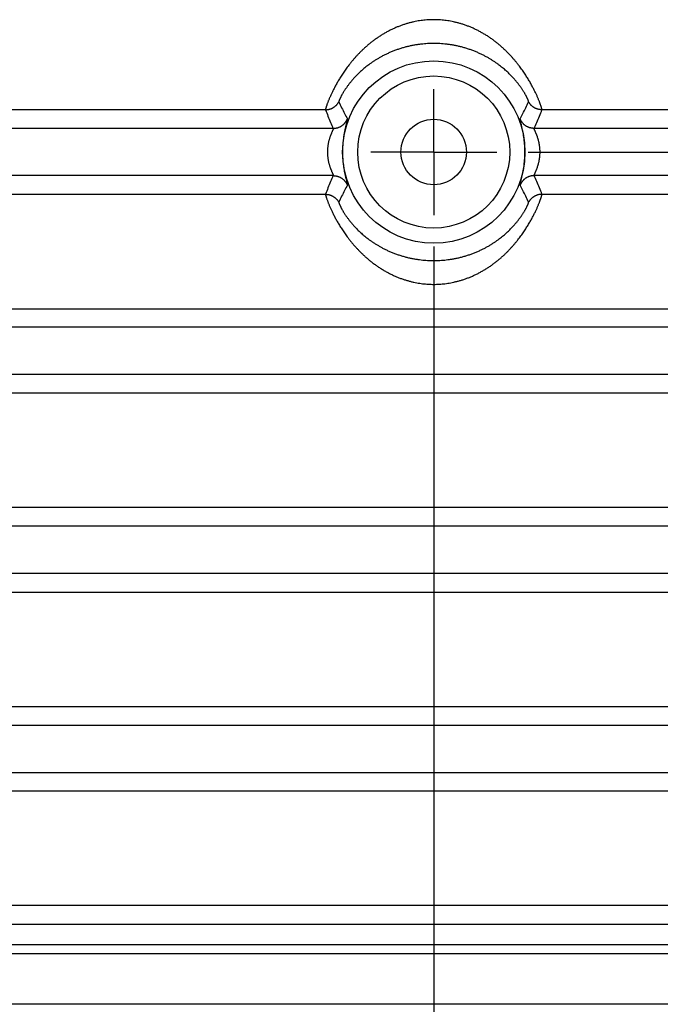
# Model space of a CAD drawing. Header units: inches. Extents: x 0 to 34, y 0 to 22.
# Tile 9 of 111: x 5.9 to 7.1, y 5.9 to 7.9. Entities that reach past the tile are written whole.
import ezdxf

# ---------------------------------------------------------------- set-up
doc = ezdxf.new("R2010")
doc.units = ezdxf.units.IN
doc.header["$LTSCALE"] = 1.87
doc.header["$MEASUREMENT"] = 0
doc.linetypes.add('CENTER', pattern=[0.6, 0.375, -0.075, 0.075, -0.075])
doc.layers.get('0').update_dxf_attribs({"linetype": 'CONTINUOUS'})
doc.layers.add('DEFAULT_1', color=7, linetype='CENTER')
doc.layers.add('DIMENSIONS', color=7, linetype='CONTINUOUS')
doc.styles.get("Standard").update_dxf_attribs({"font": 'txt', "width": 0.8})
doc.dimstyles.new('DIMSTYLE_1', dxfattribs={"dimtxt": 0.125, "dimasz": 0.18, "dimexe": 0.18, "dimexo": 0.0625, "dimgap": 0.09, "dimtad": 0, "dimtih": 1, "dimtoh": 1, "dimdec": 3, "dimzin": 4, "dimdsep": 46, "dimtxsty": 'STANDARD', "dimblk": '_FILLED', "dimblk1": '_FILLED', "dimblk2": '_FILLED', "dimcen": 0.09, "dimadec": 0, "dimazin": 0, "dimtp": 0.01, "dimtm": 0.01, "dimtfac": 1, "dimtdec": 3, "dimtofl": 0, "dimtmove": 0, "dimatfit": 3, "dimldrblk": '_FILLED', "dimfxl": 1, "dimtolj": 1, "dimtzin": 4, "dimarcsym": 0})

# ---------------------------------------------------------------- blocks, each defined once
blk = doc.blocks.new('_FILLED')
at = {"color": 0, "linetype": 'BYBLOCK'}
blk.add_solid([(0, 0), (-1, 0.174), (-1, -0.174)], dxfattribs=at)
blk = doc.blocks.new('*D2')
at = {"layer": 'DIMENSIONS', "color": 2, "linetype": 'CONTINUOUS'}
for p, q in [((6.6898, 7.4134), (6.6898, 4.805)), ((4.9553, 5.9034), (4.9553, 4.805)), ((4.9553, 4.93), (4.5953, 4.93)), ((6.6898, 4.93), (7.0498, 4.93))]:
    blk.add_line(p, q, dxfattribs=at)
at = {"layer": 'DIMENSIONS', "color": 2, "linetype": 'CONTINUOUS', "xscale": 0.18, "yscale": 0.18, "zscale": 0.18}
blk.add_blockref('_FILLED', (4.9553, 4.93), dxfattribs=at)
at = {"layer": 'DIMENSIONS', "color": 2, "linetype": 'CONTINUOUS', "xscale": 0.18, "yscale": 0.18, "zscale": 0.18, "rotation": 180}
blk.add_blockref('_FILLED', (6.6898, 4.93), dxfattribs=at)
at = {"layer": 'DIMENSIONS', "color": 2, "linetype": 'CONTINUOUS', "width": 0.8}
for s, p in [('1.735', (5.1528, 4.8675)), ('[', (5.7778, 4.8675)), ('44.06', (5.8778, 4.8675)), (']', (6.3778, 4.8675))]:
    blk.add_text(s, height=0.125, dxfattribs=at).set_placement(p)
blk = doc.blocks.new('*D4')
at = {"layer": 'DIMENSIONS', "color": 2, "linetype": 'CONTINUOUS'}
for p, q in [((6.8774, 7.601), (9.2993, 7.601)), ((9.1743, 7.601), (9.1743, 6.877)), ((9.1743, 5.68), (9.1743, 6.4395)), ((8.1808, 5.68), (9.2993, 5.68))]:
    blk.add_line(p, q, dxfattribs=at)
at = {"layer": 'DIMENSIONS', "color": 2, "linetype": 'CONTINUOUS', "xscale": 0.18, "yscale": 0.18, "zscale": 0.18}
for p, rotation in [((9.1743, 7.601), 90), ((9.1743, 5.68), 270)]:
    blk.add_blockref('_FILLED', p, dxfattribs=dict(at, rotation=rotation))
at = {"layer": 'DIMENSIONS', "color": 2, "linetype": 'CONTINUOUS', "width": 0.8}
for s, p in [('1.921', (8.8243, 6.6895)), ('[', (8.8243, 6.502)), ('48.79', (8.9243, 6.502)), (']', (9.4243, 6.502))]:
    blk.add_text(s, height=0.125, dxfattribs=at).set_placement(p)

msp = doc.modelspace()

# ---------------------------------------------------------------- linework, layer by layer
at = {"color": 7, "linetype": 'CONTINUOUS'}
for p, q in [((6.4749, 7.6849), (5.4087, 7.6849)), ((7.9709, 7.6849), (6.9048, 7.6849)), ((6.4904, 7.648), (5.6613, 7.648)), ((7.7183, 7.648), (6.8892, 7.648)), ((6.5088, 7.6066), (6.5088, 7.5962)), ((6.8708, 7.5954), (6.8708, 7.6058)), ((6.4904, 7.5541), (5.6613, 7.5541)), ((7.7183, 7.5541), (6.8892, 7.5541)), ((5.4087, 7.5171), (6.4749, 7.5171)), ((6.9048, 7.5171), (7.9709, 7.5171)), ((5.0044, 7.2899), (8.3752, 7.2899)), ((8.3081, 7.253), (5.0715, 7.253)), ((8.3081, 7.1591), (5.0715, 7.1591)), ((8.3752, 7.1221), (5.0044, 7.1221)), ((8.3752, 6.8949), (5.0044, 6.8949)), ((8.3081, 6.858), (5.0715, 6.858)), ((8.3081, 6.7641), (5.0715, 6.7641)), ((5.0044, 6.7271), (8.3752, 6.7271)), ((5.4087, 6.4999), (7.9709, 6.4999)), ((5.6613, 6.463), (7.7183, 6.463)), ((5.6613, 6.3691), (7.7183, 6.3691)), ((7.9709, 6.3321), (5.4087, 6.3321)), ((8.3752, 6.1049), (5.0044, 6.1049)), ((5.0991, 6.0677), (8.2806, 6.0677)), ((5.0991, 6.0277), (8.2806, 6.0277)), ((4.9992, 6.0098), (8.3805, 6.0098)), ((5.0991, 5.9099), (8.2806, 5.9099))]:
    msp.add_line(p, q, dxfattribs=at)
for radius in [0.181, 0.151, 0.065]:
    msp.add_circle((6.6898, 7.601), radius, dxfattribs=at)
for points, knots in [([(6.6898, 7.8638), (6.688, 7.8638), (6.6843, 7.8637), (6.6787, 7.8635), (6.6731, 7.863), (6.6674, 7.8624), (6.6617, 7.8617), (6.6559, 7.8607), (6.65, 7.8595), (6.644, 7.8581), (6.6379, 7.8564), (6.6317, 7.8545), (6.6254, 7.8524), (6.619, 7.8499), (6.6126, 7.8473), (6.6063, 7.8443), (6.6, 7.8411), (6.5937, 7.8377), (6.5876, 7.8341), (6.5817, 7.8303), (6.5759, 7.8264), (6.5703, 7.8224), (6.565, 7.8182), (6.5599, 7.8141), (6.5549, 7.8098), (6.5502, 7.8055), (6.5458, 7.8012), (6.5415, 7.7969), (6.5374, 7.7926), (6.5335, 7.7884), (6.5298, 7.7841), (6.5263, 7.7799), (6.5229, 7.7757), (6.5197, 7.7716), (6.5166, 7.7675), (6.5137, 7.7635), (6.511, 7.7595), (6.5084, 7.7556), (6.5059, 7.7518), (6.5035, 7.748), (6.5013, 7.7443), (6.4992, 7.7407), (6.4972, 7.7371), (6.4952, 7.7337), (6.4934, 7.7303), (6.4918, 7.7271), (6.4902, 7.7239), (6.4886, 7.7209), (6.4872, 7.7179), (6.4859, 7.715), (6.4847, 7.7123), (6.4835, 7.7096), (6.4824, 7.7071), (6.4814, 7.7047), (6.4805, 7.7024), (6.4796, 7.7002), (6.4789, 7.6982), (6.4782, 7.6963), (6.4775, 7.6945), (6.477, 7.6929), (6.4765, 7.6914), (6.4761, 7.6901), (6.4757, 7.6889), (6.4754, 7.6879), (6.4752, 7.687), (6.475, 7.6863), (6.4749, 7.6857), (6.4748, 7.6853), (6.4748, 7.685), (6.4749, 7.6849)], [0, 0, 0, 0, 0.018404, 0.037006, 0.055835, 0.074919, 0.094291, 0.114014, 0.134163, 0.154801, 0.175982, 0.197718, 0.219983, 0.242738, 0.265914, 0.289428, 0.313157, 0.336969, 0.360741, 0.384352, 0.407707, 0.430735, 0.453373, 0.475583, 0.497332, 0.518597, 0.539383, 0.559692, 0.579525, 0.59888, 0.617753, 0.636153, 0.654095, 0.67159, 0.688647, 0.705271, 0.721461, 0.737208, 0.752508, 0.767373, 0.781819, 0.795857, 0.809475, 0.822655, 0.835387, 0.847681, 0.859545, 0.870986, 0.881996, 0.89257, 0.902697, 0.912364, 0.921561, 0.930286, 0.938541, 0.946323, 0.953615, 0.960403, 0.966675, 0.972426, 0.977654, 0.982353, 0.986514, 0.990133, 0.993202, 0.995722, 0.997691, 0.999112, 1, 1, 1, 1]), ([(6.9048, 7.6849), (6.9048, 7.685), (6.9048, 7.6853), (6.9047, 7.6857), (6.9046, 7.6863), (6.9045, 7.687), (6.9042, 7.6879), (6.9039, 7.6889), (6.9036, 7.6901), (6.9031, 7.6914), (6.9026, 7.6929), (6.9021, 7.6946), (6.9014, 7.6963), (6.9007, 7.6982), (6.9, 7.7003), (6.8991, 7.7024), (6.8982, 7.7047), (6.8972, 7.7071), (6.8961, 7.7097), (6.8949, 7.7123), (6.8937, 7.7151), (6.8924, 7.7179), (6.8909, 7.7209), (6.8894, 7.724), (6.8878, 7.7272), (6.8861, 7.7304), (6.8843, 7.7338), (6.8824, 7.7372), (6.8804, 7.7408), (6.8783, 7.7444), (6.876, 7.7481), (6.8737, 7.7518), (6.8712, 7.7557), (6.8686, 7.7596), (6.8658, 7.7636), (6.8629, 7.7676), (6.8599, 7.7717), (6.8566, 7.7758), (6.8533, 7.78), (6.8497, 7.7842), (6.846, 7.7885), (6.8421, 7.7928), (6.838, 7.797), (6.8338, 7.8013), (6.8293, 7.8056), (6.8246, 7.8099), (6.8196, 7.8142), (6.8145, 7.8184), (6.8091, 7.8225), (6.8035, 7.8265), (6.7978, 7.8305), (6.7918, 7.8342), (6.7857, 7.8378), (6.7795, 7.8412), (6.7731, 7.8444), (6.7668, 7.8474), (6.7604, 7.85), (6.754, 7.8524), (6.7477, 7.8546), (6.7415, 7.8565), (6.7354, 7.8581), (6.7294, 7.8595), (6.7235, 7.8607), (6.7177, 7.8617), (6.712, 7.8625), (6.7063, 7.8631), (6.7007, 7.8635), (6.6952, 7.8637), (6.6916, 7.8638), (6.6898, 7.8638)], [0, 0, 0, 0, 0.000889, 0.002311, 0.004282, 0.006804, 0.009878, 0.0135, 0.017666, 0.022371, 0.027606, 0.033365, 0.039643, 0.046438, 0.053741, 0.061538, 0.069811, 0.078553, 0.087762, 0.097441, 0.107584, 0.118179, 0.129214, 0.140682, 0.152577, 0.164896, 0.177644, 0.190828, 0.204449, 0.2185, 0.232966, 0.24784, 0.263139, 0.278883, 0.295082, 0.311731, 0.328819, 0.346341, 0.364306, 0.382727, 0.401613, 0.420976, 0.440824, 0.461157, 0.481969, 0.503258, 0.525018, 0.547244, 0.569914, 0.592969, 0.616352, 0.639983, 0.663773, 0.687614, 0.711361, 0.734876, 0.758063, 0.780833, 0.803092, 0.824762, 0.845878, 0.866508, 0.886694, 0.906461, 0.925837, 0.944851, 0.96353, 0.981904, 1, 1, 1, 1]), ([(6.6898, 7.8166), (6.6878, 7.8166), (6.6837, 7.8165), (6.6775, 7.8163), (6.6712, 7.8158), (6.6648, 7.8152), (6.6583, 7.8143), (6.6517, 7.8133), (6.6449, 7.812), (6.638, 7.8105), (6.6311, 7.8087), (6.6242, 7.8066), (6.6173, 7.8043), (6.6105, 7.8018), (6.6039, 7.7991), (6.5975, 7.7963), (6.5914, 7.7933), (6.5855, 7.7902), (6.58, 7.7871), (6.5748, 7.7839), (6.5699, 7.7808), (6.5653, 7.7776), (6.561, 7.7745), (6.5569, 7.7714), (6.5531, 7.7684), (6.5495, 7.7654), (6.5462, 7.7624), (6.543, 7.7595), (6.54, 7.7566), (6.5372, 7.7538), (6.5345, 7.7511), (6.532, 7.7484), (6.5297, 7.7457), (6.5274, 7.7431), (6.5253, 7.7406), (6.5233, 7.7381), (6.5214, 7.7357), (6.5196, 7.7334), (6.5179, 7.7311), (6.5164, 7.7288), (6.5149, 7.7266), (6.5134, 7.7245), (6.5121, 7.7225), (6.5109, 7.7205), (6.5097, 7.7186), (6.5086, 7.7167), (6.5076, 7.715), (6.5067, 7.7133), (6.5058, 7.7117), (6.5051, 7.7102), (6.5044, 7.7088), (6.5037, 7.7074), (6.5032, 7.7062), (6.5027, 7.7051), (6.5023, 7.7042), (6.5019, 7.7033), (6.5017, 7.7026), (6.5015, 7.702), (6.5014, 7.7015), (6.5013, 7.7011), (6.5013, 7.7009), (6.5013, 7.7009)], [0, 0, 0, 0, 0.025913, 0.052325, 0.079271, 0.106788, 0.134914, 0.163683, 0.193134, 0.223235, 0.253827, 0.284739, 0.315804, 0.346799, 0.377471, 0.407569, 0.436845, 0.465122, 0.492259, 0.518243, 0.543106, 0.566887, 0.589634, 0.6114, 0.632248, 0.652238, 0.67141, 0.689805, 0.707467, 0.724454, 0.74082, 0.756589, 0.771773, 0.78639, 0.800476, 0.814069, 0.827191, 0.83985, 0.852052, 0.863804, 0.875114, 0.885988, 0.896432, 0.906449, 0.916033, 0.925172, 0.933852, 0.942066, 0.949812, 0.957076, 0.963835, 0.970065, 0.975749, 0.980873, 0.985422, 0.98938, 0.99273, 0.995462, 0.997575, 0.999075, 1, 1, 1, 1]), ([(6.8783, 7.7009), (6.8783, 7.7009), (6.8783, 7.7011), (6.8783, 7.7015), (6.8781, 7.702), (6.8779, 7.7026), (6.8777, 7.7033), (6.8773, 7.7042), (6.8769, 7.7051), (6.8764, 7.7062), (6.8759, 7.7074), (6.8753, 7.7088), (6.8746, 7.7102), (6.8738, 7.7117), (6.8729, 7.7133), (6.872, 7.7149), (6.871, 7.7167), (6.8699, 7.7186), (6.8687, 7.7205), (6.8675, 7.7225), (6.8662, 7.7245), (6.8648, 7.7266), (6.8633, 7.7288), (6.8617, 7.731), (6.86, 7.7333), (6.8582, 7.7357), (6.8563, 7.7381), (6.8543, 7.7406), (6.8522, 7.7431), (6.85, 7.7457), (6.8476, 7.7483), (6.8451, 7.751), (6.8425, 7.7538), (6.8396, 7.7566), (6.8367, 7.7595), (6.8335, 7.7624), (6.8301, 7.7653), (6.8265, 7.7683), (6.8227, 7.7714), (6.8187, 7.7745), (6.8144, 7.7776), (6.8098, 7.7807), (6.8049, 7.7839), (6.7997, 7.787), (6.7942, 7.7902), (6.7884, 7.7932), (6.7822, 7.7962), (6.7758, 7.7991), (6.7692, 7.8018), (6.7623, 7.8043), (6.7554, 7.8066), (6.7485, 7.8087), (6.7416, 7.8105), (6.7347, 7.812), (6.728, 7.8133), (6.7213, 7.8143), (6.7148, 7.8152), (6.7084, 7.8158), (6.7021, 7.8163), (6.6959, 7.8165), (6.6918, 7.8166), (6.6898, 7.8166)], [0, 0, 0, 0, 0.000925, 0.002424, 0.004536, 0.007266, 0.010614, 0.014568, 0.019115, 0.024236, 0.029915, 0.036139, 0.042893, 0.050155, 0.0579, 0.066112, 0.074784, 0.083916, 0.093496, 0.103513, 0.113956, 0.124826, 0.13613, 0.147874, 0.160066, 0.172714, 0.185828, 0.199419, 0.213498, 0.228093, 0.243243, 0.258985, 0.275343, 0.292329, 0.30997, 0.328326, 0.34746, 0.367425, 0.38826, 0.410003, 0.432714, 0.456459, 0.481293, 0.507248, 0.534347, 0.562581, 0.591906, 0.622102, 0.652896, 0.684017, 0.7152, 0.746178, 0.776751, 0.80681, 0.836245, 0.864989, 0.89308, 0.920573, 0.947521, 0.97398, 1, 1, 1, 1]), ([(6.4749, 7.6849), (6.4754, 7.6849), (6.4765, 7.685), (6.4781, 7.6851), (6.4797, 7.6853), (6.4813, 7.6856), (6.4829, 7.686), (6.4844, 7.6865), (6.486, 7.6871), (6.4874, 7.6877), (6.4889, 7.6884), (6.4903, 7.6892), (6.4917, 7.6901), (6.493, 7.691), (6.4943, 7.6921), (6.4955, 7.6931), (6.4966, 7.6943), (6.4977, 7.6955), (6.4987, 7.6968), (6.4997, 7.6981), (6.5006, 7.6994), (6.5011, 7.7004), (6.5013, 7.7009)], [0, 0, 0, 0, 0.050001, 0.100003, 0.150007, 0.200012, 0.250018, 0.300024, 0.35003, 0.400037, 0.450043, 0.500048, 0.550052, 0.600055, 0.650056, 0.700055, 0.750052, 0.800047, 0.850039, 0.900029, 0.950016, 1, 1, 1, 1]), ([(6.4749, 7.6849), (6.4765, 7.6807), (6.4797, 7.6722), (6.4849, 7.6599), (6.4886, 7.6519), (6.4904, 7.648)], [0, 0, 0, 0, 0.342054, 0.675526, 1, 1, 1, 1]), ([(6.5013, 7.7009), (6.5032, 7.6968), (6.5068, 7.689), (6.5125, 7.6778), (6.5165, 7.6706), (6.5184, 7.6672)], [0, 0, 0, 0, 0.35329, 0.685756, 1, 1, 1, 1]), ([(6.8612, 7.6672), (6.8632, 7.6706), (6.8671, 7.6778), (6.8728, 7.689), (6.8764, 7.6968), (6.8783, 7.7009)], [0, 0, 0, 0, 0.314259, 0.646723, 1, 1, 1, 1]), ([(6.9048, 7.6849), (6.9042, 7.6849), (6.9031, 7.685), (6.9015, 7.6851), (6.8999, 7.6853), (6.8983, 7.6856), (6.8967, 7.686), (6.8952, 7.6865), (6.8937, 7.6871), (6.8922, 7.6877), (6.8907, 7.6884), (6.8893, 7.6892), (6.8879, 7.6901), (6.8866, 7.691), (6.8853, 7.6921), (6.8841, 7.6931), (6.883, 7.6943), (6.8819, 7.6955), (6.8809, 7.6968), (6.8799, 7.6981), (6.8791, 7.6994), (6.8785, 7.7004), (6.8783, 7.7009)], [0, 0, 0, 0, 0.05, 0.100002, 0.150005, 0.20001, 0.250015, 0.300021, 0.350027, 0.400033, 0.450039, 0.500044, 0.550048, 0.600051, 0.650052, 0.700052, 0.75005, 0.800045, 0.850038, 0.900028, 0.950015, 1, 1, 1, 1]), ([(6.8892, 7.648), (6.891, 7.6519), (6.8947, 7.6599), (6.8999, 7.6722), (6.9032, 7.6807), (6.9048, 7.6849)], [0, 0, 0, 0, 0.324469, 0.65794, 1, 1, 1, 1]), ([(6.4904, 7.648), (6.491, 7.648), (6.4921, 7.648), (6.4937, 7.6481), (6.4953, 7.6484), (6.4969, 7.6487), (6.4985, 7.6491), (6.5001, 7.6496), (6.5016, 7.6501), (6.5031, 7.6508), (6.5046, 7.6515), (6.506, 7.6523), (6.5074, 7.6532), (6.5087, 7.6542), (6.51, 7.6552), (6.5112, 7.6563), (6.5124, 7.6575), (6.5134, 7.6587), (6.5145, 7.66), (6.5154, 7.6613), (6.5163, 7.6627), (6.5171, 7.6642), (6.5178, 7.6656), (6.5182, 7.6667), (6.5184, 7.6672)], [0, 0, 0, 0, 0.045452, 0.090905, 0.136361, 0.181818, 0.227277, 0.272737, 0.318197, 0.363659, 0.40912, 0.454582, 0.500043, 0.545504, 0.590964, 0.636422, 0.681879, 0.727333, 0.772785, 0.818234, 0.86368, 0.909123, 0.954563, 1, 1, 1, 1]), ([(6.5184, 7.6672), (6.5189, 7.6663), (6.5172, 7.6625), (6.5161, 7.6557), (6.5131, 7.6446), (6.5108, 7.6312), (6.5092, 7.6182), (6.5089, 7.6099), (6.5088, 7.6066)], [0, 0, 0, 0, 0.047885, 0.172093, 0.361908, 0.59396, 0.843085, 1, 1, 1, 1]), ([(6.8708, 7.6058), (6.8708, 7.6086), (6.8706, 7.6157), (6.8694, 7.6271), (6.8675, 7.6393), (6.8653, 7.65), (6.8629, 7.6584), (6.862, 7.6636), (6.8608, 7.6665), (6.8612, 7.6672)], [0, 0, 0, 0, 0.132553, 0.344514, 0.548333, 0.729424, 0.872157, 0.963822, 1, 1, 1, 1]), ([(6.8892, 7.648), (6.8886, 7.648), (6.8876, 7.648), (6.8859, 7.6481), (6.8843, 7.6484), (6.8827, 7.6487), (6.8811, 7.6491), (6.8795, 7.6496), (6.878, 7.6501), (6.8765, 7.6508), (6.875, 7.6515), (6.8736, 7.6523), (6.8722, 7.6532), (6.8709, 7.6542), (6.8696, 7.6552), (6.8684, 7.6563), (6.8673, 7.6575), (6.8662, 7.6587), (6.8652, 7.66), (6.8642, 7.6613), (6.8633, 7.6627), (6.8626, 7.6642), (6.8618, 7.6656), (6.8614, 7.6667), (6.8612, 7.6672)], [0, 0, 0, 0, 0.045448, 0.090899, 0.136352, 0.181807, 0.227263, 0.272721, 0.31818, 0.363639, 0.4091, 0.454561, 0.500022, 0.545482, 0.590943, 0.636402, 0.68186, 0.727316, 0.77277, 0.818221, 0.86367, 0.909116, 0.954559, 1, 1, 1, 1]), ([(6.4904, 7.648), (6.4905, 7.6479), (6.4905, 7.6478), (6.4905, 7.6476), (6.4904, 7.6473), (6.4903, 7.6469), (6.4901, 7.6464), (6.4898, 7.6458), (6.4895, 7.6451), (6.4892, 7.6443), (6.4888, 7.6434), (6.4884, 7.6424), (6.4879, 7.6413), (6.4873, 7.6401), (6.4868, 7.6387), (6.4862, 7.6373), (6.4856, 7.6358), (6.485, 7.6341), (6.4843, 7.6324), (6.4837, 7.6306), (6.4831, 7.6288), (6.4825, 7.6269), (6.482, 7.6249), (6.4814, 7.6229), (6.4809, 7.6209), (6.4805, 7.6189), (6.4801, 7.6168), (6.4797, 7.6147), (6.4794, 7.6126), (6.4792, 7.6105), (6.479, 7.6084), (6.4788, 7.6063), (6.4787, 7.6042), (6.4787, 7.6021), (6.4787, 7.6), (6.4787, 7.5979), (6.4788, 7.5958), (6.479, 7.5936), (6.4792, 7.5915), (6.4794, 7.5894), (6.4797, 7.5874), (6.4801, 7.5853), (6.4805, 7.5832), (6.4809, 7.5812), (6.4814, 7.5791), (6.4819, 7.5771), (6.4825, 7.5752), (6.4831, 7.5733), (6.4837, 7.5714), (6.4843, 7.5696), (6.4849, 7.5679), (6.4856, 7.5663), (6.4862, 7.5648), (6.4868, 7.5633), (6.4873, 7.562), (6.4879, 7.5608), (6.4884, 7.5596), (6.4888, 7.5586), (6.4892, 7.5577), (6.4895, 7.5569), (6.4898, 7.5562), (6.4901, 7.5557), (6.4903, 7.5552), (6.4904, 7.5548), (6.4905, 7.5544), (6.4905, 7.5542), (6.4905, 7.5541), (6.4904, 7.5541)], [0, 0, 0, 0, 0.001405, 0.003662, 0.006915, 0.011229, 0.016644, 0.023185, 0.030878, 0.039742, 0.049795, 0.061048, 0.073501, 0.087147, 0.101955, 0.117862, 0.134793, 0.152655, 0.171343, 0.190743, 0.210747, 0.231243, 0.252124, 0.273286, 0.294631, 0.316105, 0.337678, 0.359317, 0.380982, 0.402636, 0.424267, 0.445883, 0.467493, 0.4891, 0.510706, 0.532312, 0.553918, 0.575525, 0.597146, 0.618794, 0.640459, 0.662101, 0.683678, 0.705156, 0.726504, 0.747668, 0.768554, 0.78906, 0.809075, 0.828486, 0.847183, 0.865054, 0.881994, 0.897912, 0.912733, 0.926394, 0.938863, 0.950131, 0.960196, 0.969071, 0.976775, 0.983328, 0.988753, 0.993077, 0.996335, 0.998594, 1, 1, 1, 1]), ([(6.8892, 7.5541), (6.8892, 7.5541), (6.8891, 7.5542), (6.8892, 7.5544), (6.8892, 7.5548), (6.8894, 7.5552), (6.8896, 7.5557), (6.8898, 7.5562), (6.8901, 7.5569), (6.8904, 7.5577), (6.8908, 7.5586), (6.8913, 7.5596), (6.8918, 7.5608), (6.8923, 7.562), (6.8928, 7.5633), (6.8934, 7.5648), (6.894, 7.5663), (6.8947, 7.5679), (6.8953, 7.5696), (6.8959, 7.5714), (6.8965, 7.5733), (6.8971, 7.5752), (6.8977, 7.5771), (6.8982, 7.5791), (6.8987, 7.5812), (6.8991, 7.5832), (6.8995, 7.5853), (6.8999, 7.5874), (6.9002, 7.5894), (6.9004, 7.5915), (6.9006, 7.5936), (6.9008, 7.5958), (6.9009, 7.5979), (6.9009, 7.6), (6.9009, 7.6021), (6.9009, 7.6042), (6.9008, 7.6063), (6.9006, 7.6084), (6.9004, 7.6105), (6.9002, 7.6126), (6.8999, 7.6147), (6.8995, 7.6168), (6.8991, 7.6189), (6.8987, 7.6209), (6.8982, 7.6229), (6.8977, 7.6249), (6.8971, 7.6269), (6.8965, 7.6288), (6.8959, 7.6306), (6.8953, 7.6324), (6.8947, 7.6341), (6.894, 7.6358), (6.8934, 7.6373), (6.8928, 7.6387), (6.8923, 7.6401), (6.8917, 7.6413), (6.8913, 7.6424), (6.8908, 7.6434), (6.8904, 7.6443), (6.8901, 7.6451), (6.8898, 7.6458), (6.8896, 7.6464), (6.8894, 7.6469), (6.8892, 7.6473), (6.8892, 7.6476), (6.8891, 7.6478), (6.8892, 7.6479), (6.8892, 7.648)], [0, 0, 0, 0, 0.001406, 0.003665, 0.006923, 0.011247, 0.016671, 0.023225, 0.030928, 0.039803, 0.049868, 0.061136, 0.073605, 0.087266, 0.102086, 0.118004, 0.134945, 0.152815, 0.171512, 0.190923, 0.210938, 0.231443, 0.252329, 0.273494, 0.294841, 0.316319, 0.337895, 0.359536, 0.381201, 0.402849, 0.424471, 0.446079, 0.467684, 0.489289, 0.510896, 0.532503, 0.554114, 0.57573, 0.597361, 0.619015, 0.64068, 0.662319, 0.683892, 0.705367, 0.726711, 0.747873, 0.768754, 0.789251, 0.809255, 0.828656, 0.847344, 0.865206, 0.882137, 0.898044, 0.912852, 0.926498, 0.938952, 0.950205, 0.960258, 0.969122, 0.976815, 0.983356, 0.988771, 0.993085, 0.996338, 0.998595, 1, 1, 1, 1]), ([(6.5088, 7.5962), (6.5088, 7.5934), (6.5091, 7.5863), (6.5102, 7.575), (6.5121, 7.5628), (6.5143, 7.5521), (6.5167, 7.5436), (6.5176, 7.5384), (6.5188, 7.5355), (6.5184, 7.5349)], [0, 0, 0, 0, 0.132438, 0.34411, 0.547709, 0.728815, 0.871764, 0.96368, 1, 1, 1, 1]), ([(6.8612, 7.5349), (6.8607, 7.5357), (6.8625, 7.5395), (6.8635, 7.5464), (6.8666, 7.5574), (6.8689, 7.5709), (6.8704, 7.5839), (6.8708, 7.5922), (6.8708, 7.5954)], [0, 0, 0, 0, 0.048113, 0.172708, 0.362775, 0.594775, 0.843554, 1, 1, 1, 1]), ([(6.4904, 7.5541), (6.4886, 7.5501), (6.4849, 7.5421), (6.4797, 7.5298), (6.4765, 7.5214), (6.4749, 7.5171)], [0, 0, 0, 0, 0.324469, 0.65794, 1, 1, 1, 1]), ([(6.4904, 7.5541), (6.491, 7.5541), (6.4921, 7.554), (6.4937, 7.5539), (6.4953, 7.5537), (6.4969, 7.5534), (6.4985, 7.553), (6.5001, 7.5525), (6.5016, 7.5519), (6.5031, 7.5512), (6.5046, 7.5505), (6.506, 7.5497), (6.5074, 7.5488), (6.5087, 7.5478), (6.51, 7.5468), (6.5112, 7.5457), (6.5124, 7.5445), (6.5134, 7.5433), (6.5145, 7.542), (6.5154, 7.5407), (6.5163, 7.5393), (6.5171, 7.5379), (6.5178, 7.5364), (6.5182, 7.5354), (6.5184, 7.5349)], [0, 0, 0, 0, 0.045449, 0.090899, 0.136352, 0.181807, 0.227263, 0.272721, 0.31818, 0.36364, 0.4091, 0.454561, 0.500022, 0.545483, 0.590943, 0.636402, 0.68186, 0.727316, 0.77277, 0.818221, 0.86367, 0.909116, 0.954559, 1, 1, 1, 1]), ([(6.8892, 7.5541), (6.8886, 7.5541), (6.8876, 7.554), (6.8859, 7.5539), (6.8843, 7.5537), (6.8827, 7.5534), (6.8811, 7.553), (6.8795, 7.5525), (6.878, 7.5519), (6.8765, 7.5512), (6.875, 7.5505), (6.8736, 7.5497), (6.8722, 7.5488), (6.8709, 7.5478), (6.8696, 7.5468), (6.8684, 7.5457), (6.8673, 7.5445), (6.8662, 7.5433), (6.8652, 7.542), (6.8642, 7.5407), (6.8633, 7.5393), (6.8626, 7.5379), (6.8618, 7.5364), (6.8614, 7.5354), (6.8612, 7.5349)], [0, 0, 0, 0, 0.045452, 0.090905, 0.136361, 0.181818, 0.227277, 0.272737, 0.318197, 0.363659, 0.40912, 0.454582, 0.500043, 0.545504, 0.590964, 0.636422, 0.681879, 0.727333, 0.772785, 0.818234, 0.86368, 0.909123, 0.954563, 1, 1, 1, 1]), ([(6.9048, 7.5171), (6.9032, 7.5214), (6.8999, 7.5298), (6.8947, 7.5421), (6.891, 7.5501), (6.8892, 7.5541)], [0, 0, 0, 0, 0.342054, 0.675526, 1, 1, 1, 1]), ([(6.5184, 7.5349), (6.5165, 7.5314), (6.5125, 7.5243), (6.5068, 7.513), (6.5032, 7.5052), (6.5013, 7.5012)], [0, 0, 0, 0, 0.314259, 0.646723, 1, 1, 1, 1]), ([(6.8783, 7.5012), (6.8764, 7.5052), (6.8728, 7.513), (6.8671, 7.5243), (6.8632, 7.5314), (6.8612, 7.5349)], [0, 0, 0, 0, 0.35329, 0.685756, 1, 1, 1, 1]), ([(6.4749, 7.5171), (6.4748, 7.517), (6.4748, 7.5168), (6.4749, 7.5164), (6.475, 7.5158), (6.4752, 7.515), (6.4754, 7.5142), (6.4757, 7.5131), (6.4761, 7.5119), (6.4765, 7.5106), (6.477, 7.5091), (6.4775, 7.5075), (6.4782, 7.5057), (6.4789, 7.5038), (6.4797, 7.5018), (6.4805, 7.4996), (6.4814, 7.4973), (6.4824, 7.4949), (6.4835, 7.4924), (6.4847, 7.4897), (6.4859, 7.487), (6.4873, 7.4841), (6.4887, 7.4811), (6.4902, 7.4781), (6.4918, 7.4749), (6.4935, 7.4716), (6.4953, 7.4683), (6.4972, 7.4648), (6.4992, 7.4613), (6.5013, 7.4577), (6.5036, 7.454), (6.5059, 7.4502), (6.5084, 7.4464), (6.511, 7.4425), (6.5138, 7.4385), (6.5167, 7.4344), (6.5198, 7.4304), (6.523, 7.4262), (6.5263, 7.422), (6.5299, 7.4178), (6.5336, 7.4136), (6.5375, 7.4093), (6.5416, 7.405), (6.5459, 7.4007), (6.5504, 7.3964), (6.5551, 7.3921), (6.56, 7.3879), (6.5651, 7.3837), (6.5705, 7.3795), (6.5761, 7.3755), (6.5818, 7.3716), (6.5878, 7.3678), (6.5939, 7.3642), (6.6002, 7.3608), (6.6065, 7.3576), (6.6129, 7.3547), (6.6192, 7.352), (6.6256, 7.3496), (6.6319, 7.3474), (6.6381, 7.3456), (6.6442, 7.3439), (6.6502, 7.3425), (6.6561, 7.3413), (6.6619, 7.3404), (6.6677, 7.3396), (6.6733, 7.339), (6.6789, 7.3386), (6.6844, 7.3383), (6.688, 7.3383), (6.6898, 7.3383)], [0, 0, 0, 0, 0.000889, 0.002311, 0.004282, 0.006804, 0.009878, 0.0135, 0.017666, 0.022371, 0.027606, 0.033365, 0.039643, 0.046438, 0.053741, 0.061538, 0.069811, 0.078553, 0.087762, 0.097441, 0.107584, 0.118179, 0.129214, 0.140682, 0.152577, 0.164896, 0.177644, 0.190828, 0.204449, 0.2185, 0.232966, 0.24784, 0.263139, 0.278883, 0.295082, 0.311731, 0.328819, 0.346341, 0.364306, 0.382727, 0.401613, 0.420976, 0.440824, 0.461157, 0.481969, 0.503258, 0.525018, 0.547244, 0.569914, 0.592969, 0.616352, 0.639983, 0.663773, 0.687614, 0.711361, 0.734876, 0.758063, 0.780833, 0.803092, 0.824762, 0.845878, 0.866508, 0.886694, 0.906461, 0.925837, 0.944851, 0.96353, 0.981904, 1, 1, 1, 1]), ([(6.4749, 7.5171), (6.4754, 7.5171), (6.4765, 7.5171), (6.4781, 7.5169), (6.4797, 7.5167), (6.4813, 7.5164), (6.4829, 7.516), (6.4844, 7.5155), (6.486, 7.515), (6.4874, 7.5143), (6.4889, 7.5136), (6.4903, 7.5128), (6.4917, 7.5119), (6.493, 7.511), (6.4943, 7.51), (6.4955, 7.5089), (6.4966, 7.5077), (6.4977, 7.5065), (6.4987, 7.5053), (6.4997, 7.504), (6.5006, 7.5026), (6.5011, 7.5016), (6.5013, 7.5012)], [0, 0, 0, 0, 0.05, 0.100002, 0.150005, 0.20001, 0.250015, 0.300021, 0.350027, 0.400033, 0.450039, 0.500044, 0.550048, 0.600051, 0.650052, 0.700052, 0.75005, 0.800045, 0.850038, 0.900028, 0.950015, 1, 1, 1, 1]), ([(6.6898, 7.3383), (6.6916, 7.3383), (6.6953, 7.3383), (6.7009, 7.3386), (6.7065, 7.339), (6.7122, 7.3396), (6.7179, 7.3404), (6.7237, 7.3414), (6.7296, 7.3426), (6.7356, 7.344), (6.7418, 7.3456), (6.748, 7.3475), (6.7543, 7.3497), (6.7606, 7.3521), (6.767, 7.3548), (6.7733, 7.3577), (6.7797, 7.3609), (6.7859, 7.3643), (6.792, 7.3679), (6.798, 7.3717), (6.8037, 7.3756), (6.8093, 7.3797), (6.8146, 7.3838), (6.8198, 7.388), (6.8247, 7.3922), (6.8294, 7.3965), (6.8339, 7.4008), (6.8382, 7.4051), (6.8422, 7.4094), (6.8461, 7.4137), (6.8498, 7.4179), (6.8534, 7.4221), (6.8567, 7.4263), (6.8599, 7.4304), (6.863, 7.4345), (6.8659, 7.4386), (6.8686, 7.4425), (6.8713, 7.4464), (6.8737, 7.4503), (6.8761, 7.4541), (6.8783, 7.4577), (6.8805, 7.4614), (6.8825, 7.4649), (6.8844, 7.4683), (6.8862, 7.4717), (6.8879, 7.4749), (6.8895, 7.4781), (6.891, 7.4812), (6.8924, 7.4842), (6.8937, 7.487), (6.895, 7.4898), (6.8961, 7.4924), (6.8972, 7.4949), (6.8982, 7.4973), (6.8991, 7.4996), (6.9, 7.5018), (6.9008, 7.5038), (6.9015, 7.5057), (6.9021, 7.5075), (6.9026, 7.5091), (6.9031, 7.5106), (6.9036, 7.5119), (6.9039, 7.5131), (6.9042, 7.5142), (6.9045, 7.5151), (6.9046, 7.5158), (6.9047, 7.5164), (6.9048, 7.5168), (6.9048, 7.517), (6.9048, 7.5171)], [0, 0, 0, 0, 0.018404, 0.037006, 0.055835, 0.074919, 0.094291, 0.114014, 0.134163, 0.154801, 0.175982, 0.197718, 0.219983, 0.242738, 0.265914, 0.289428, 0.313157, 0.336969, 0.360741, 0.384352, 0.407707, 0.430735, 0.453373, 0.475583, 0.497332, 0.518597, 0.539383, 0.559692, 0.579525, 0.59888, 0.617753, 0.636153, 0.654095, 0.67159, 0.688647, 0.705271, 0.721461, 0.737208, 0.752508, 0.767373, 0.781819, 0.795857, 0.809475, 0.822655, 0.835387, 0.847681, 0.859545, 0.870986, 0.881996, 0.89257, 0.902697, 0.912364, 0.921561, 0.930286, 0.938541, 0.946323, 0.953615, 0.960403, 0.966675, 0.972426, 0.977654, 0.982353, 0.986514, 0.990133, 0.993202, 0.995722, 0.997691, 0.999112, 1, 1, 1, 1]), ([(6.9048, 7.5171), (6.9042, 7.5171), (6.9031, 7.5171), (6.9015, 7.5169), (6.8999, 7.5167), (6.8983, 7.5164), (6.8967, 7.516), (6.8952, 7.5155), (6.8937, 7.515), (6.8922, 7.5143), (6.8907, 7.5136), (6.8893, 7.5128), (6.8879, 7.5119), (6.8866, 7.511), (6.8853, 7.51), (6.8841, 7.5089), (6.883, 7.5077), (6.8819, 7.5065), (6.8809, 7.5053), (6.8799, 7.504), (6.8791, 7.5026), (6.8785, 7.5016), (6.8783, 7.5012)], [0, 0, 0, 0, 0.050001, 0.100003, 0.150007, 0.200012, 0.250018, 0.300024, 0.35003, 0.400037, 0.450043, 0.500048, 0.550052, 0.600055, 0.650056, 0.700055, 0.750052, 0.800047, 0.850039, 0.900029, 0.950016, 1, 1, 1, 1]), ([(6.5013, 7.5012), (6.5013, 7.5011), (6.5013, 7.5009), (6.5014, 7.5006), (6.5015, 7.5001), (6.5017, 7.4995), (6.5019, 7.4987), (6.5023, 7.4979), (6.5027, 7.4969), (6.5032, 7.4958), (6.5037, 7.4946), (6.5044, 7.4933), (6.5051, 7.4919), (6.5058, 7.4904), (6.5067, 7.4888), (6.5076, 7.4871), (6.5086, 7.4853), (6.5097, 7.4835), (6.5109, 7.4816), (6.5121, 7.4796), (6.5134, 7.4775), (6.5148, 7.4754), (6.5163, 7.4732), (6.5179, 7.471), (6.5196, 7.4687), (6.5214, 7.4663), (6.5233, 7.4639), (6.5253, 7.4614), (6.5274, 7.4589), (6.5296, 7.4563), (6.532, 7.4537), (6.5345, 7.451), (6.5372, 7.4482), (6.54, 7.4454), (6.543, 7.4426), (6.5461, 7.4397), (6.5495, 7.4367), (6.5531, 7.4337), (6.5569, 7.4307), (6.5609, 7.4276), (6.5652, 7.4244), (6.5698, 7.4213), (6.5747, 7.4182), (6.5799, 7.415), (6.5854, 7.4119), (6.5912, 7.4088), (6.5974, 7.4058), (6.6038, 7.4029), (6.6105, 7.4002), (6.6173, 7.3977), (6.6242, 7.3954), (6.6311, 7.3934), (6.638, 7.3916), (6.6449, 7.39), (6.6516, 7.3888), (6.6583, 7.3877), (6.6648, 7.3869), (6.6712, 7.3862), (6.6775, 7.3858), (6.6837, 7.3855), (6.6878, 7.3855), (6.6898, 7.3855)], [0, 0, 0, 0, 0.000925, 0.002424, 0.004536, 0.007266, 0.010614, 0.014568, 0.019115, 0.024236, 0.029915, 0.036139, 0.042893, 0.050155, 0.0579, 0.066112, 0.074784, 0.083916, 0.093496, 0.103513, 0.113956, 0.124826, 0.13613, 0.147874, 0.160066, 0.172714, 0.185828, 0.199419, 0.213498, 0.228093, 0.243243, 0.258985, 0.275343, 0.292329, 0.30997, 0.328326, 0.34746, 0.367425, 0.38826, 0.410003, 0.432714, 0.456459, 0.481293, 0.507248, 0.534347, 0.562581, 0.591906, 0.622102, 0.652896, 0.684017, 0.7152, 0.746178, 0.776751, 0.80681, 0.836245, 0.864989, 0.89308, 0.920573, 0.947521, 0.97398, 1, 1, 1, 1]), ([(6.6898, 7.3855), (6.6918, 7.3855), (6.6959, 7.3855), (6.7021, 7.3858), (6.7084, 7.3862), (6.7148, 7.3869), (6.7213, 7.3877), (6.728, 7.3888), (6.7347, 7.39), (6.7416, 7.3916), (6.7485, 7.3934), (6.7554, 7.3954), (6.7623, 7.3977), (6.7691, 7.4002), (6.7757, 7.4029), (6.7821, 7.4058), (6.7883, 7.4087), (6.7941, 7.4118), (6.7996, 7.4149), (6.8048, 7.4181), (6.8097, 7.4213), (6.8143, 7.4244), (6.8186, 7.4275), (6.8227, 7.4306), (6.8265, 7.4337), (6.8301, 7.4367), (6.8334, 7.4396), (6.8366, 7.4425), (6.8396, 7.4454), (6.8424, 7.4482), (6.8451, 7.451), (6.8476, 7.4537), (6.85, 7.4563), (6.8522, 7.4589), (6.8543, 7.4614), (6.8563, 7.4639), (6.8582, 7.4663), (6.86, 7.4687), (6.8617, 7.471), (6.8633, 7.4732), (6.8648, 7.4754), (6.8662, 7.4775), (6.8675, 7.4796), (6.8687, 7.4816), (6.8699, 7.4835), (6.871, 7.4853), (6.872, 7.4871), (6.8729, 7.4888), (6.8738, 7.4904), (6.8746, 7.4919), (6.8753, 7.4933), (6.8759, 7.4946), (6.8764, 7.4958), (6.8769, 7.4969), (6.8773, 7.4979), (6.8777, 7.4987), (6.8779, 7.4995), (6.8781, 7.5001), (6.8783, 7.5006), (6.8783, 7.5009), (6.8783, 7.5011), (6.8783, 7.5012)], [0, 0, 0, 0, 0.025913, 0.052325, 0.079271, 0.106788, 0.134914, 0.163683, 0.193134, 0.223235, 0.253827, 0.284739, 0.315804, 0.346799, 0.377471, 0.407569, 0.436845, 0.465122, 0.492259, 0.518243, 0.543106, 0.566887, 0.589634, 0.6114, 0.632248, 0.652238, 0.67141, 0.689805, 0.707467, 0.724454, 0.74082, 0.756589, 0.771773, 0.78639, 0.800476, 0.814069, 0.827191, 0.83985, 0.852052, 0.863804, 0.875114, 0.885988, 0.896432, 0.906449, 0.916033, 0.925172, 0.933852, 0.942066, 0.949812, 0.957076, 0.963835, 0.970065, 0.975749, 0.980873, 0.985422, 0.98938, 0.99273, 0.995462, 0.997575, 0.999075, 1, 1, 1, 1])]:
    msp.add_open_spline(points, degree=3, knots=knots, dxfattribs=at)
at = {"layer": 'DEFAULT_1', "color": 7, "linetype": 'CENTER'}
for q in [(6.6898, 7.7261), (6.5647, 7.601), (6.6898, 7.4759), (6.8149, 7.601)]:
    msp.add_line((6.6898, 7.601), q, dxfattribs=at)

# ---------------------------------------------------------------- dimensions: what is measured, and where the dimension line sits
at = {"layer": 'DIMENSIONS', "color": 2, "linetype": 'CONTINUOUS'}
for base, p1, p2, angle, picture, middle in [((9.1743, 7.601), (8.1808, 5.68), (6.8774, 7.601), 90, '*D4', (9.1743, 6.6583)), ((4.9553108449, 4.9300189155), (6.6898108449, 7.4134189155), (4.9553108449, 5.9034237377), 180, '*D2', (5.8153463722, 4.9300189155))]:
    dim = msp.add_linear_dim(base=base, p1=p1, p2=p2, angle=angle, dimstyle='DIMSTYLE_1', dxfattribs=at)
    dim.commit()
    dim.dimension.update_dxf_attribs({"geometry": picture, "text_midpoint": middle, "dimtype": 160})

doc.saveas('drawing.dxf')
